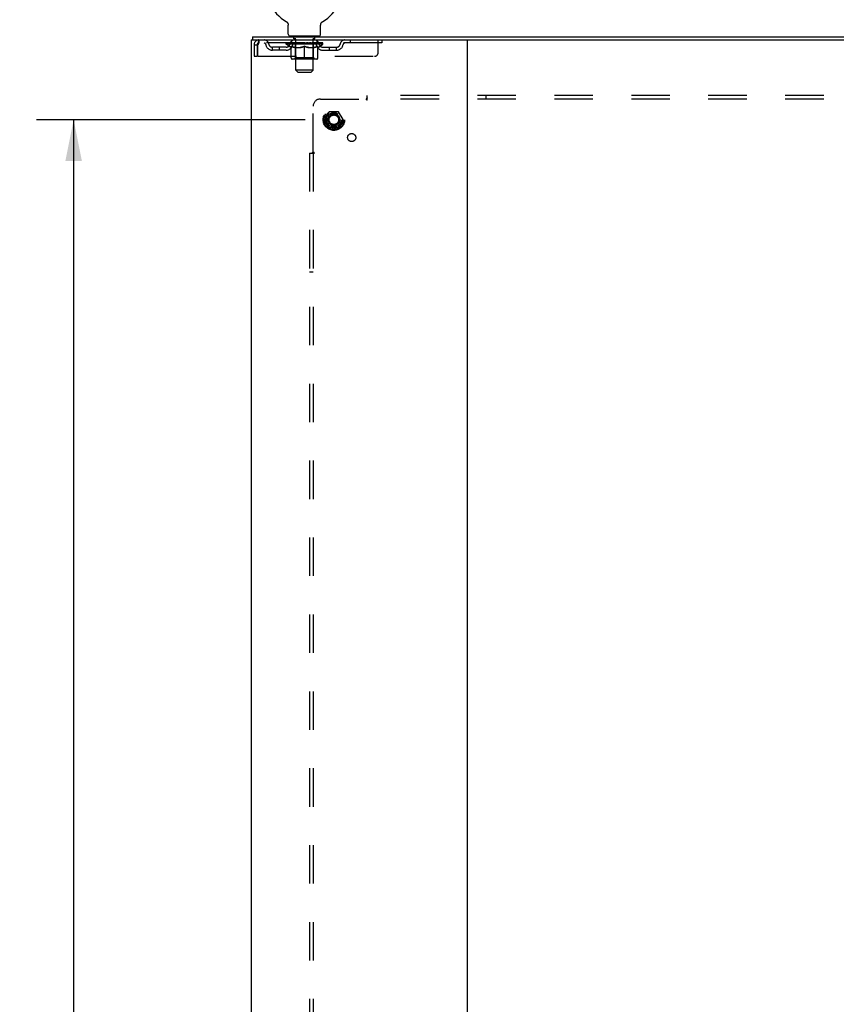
# Model space of a CAD drawing. Header units: inches. Extents: x 0 to 243, y 0 to 157.
# Tile 23 of 25: x 154 to 182, y 87 to 121. Entities that reach past the tile are written whole.
import ezdxf

# ---------------------------------------------------------------- set-up
doc = ezdxf.new("R2010")
doc.units = ezdxf.units.IN
doc.header["$LTSCALE"] = 13.357143
doc.header["$MEASUREMENT"] = 0
doc.linetypes.add('HIDDEN', pattern=[0.2, 0.1, -0.1])
doc.layers.get('0').update_dxf_attribs({"linetype": 'CONTINUOUS'})
for name, color, linetype in [('DEFAULT_2', 8, 'HIDDEN'), ('DIMENSIONS', 7, 'CONTINUOUS'), ('SUBPANEL', 7, 'CONTINUOUS')]:
    doc.layers.add(name, color=color, linetype=linetype)
doc.styles.get("Standard").update_dxf_attribs({"font": 'arial.ttf'})
doc.dimstyles.new('DIMSTYLE_1', dxfattribs={"dimtxt": 1.071429, "dimasz": 1.428571, "dimexe": 0.09, "dimexo": 0.07, "dimgap": 0.0375, "dimtad": 0, "dimtih": 1, "dimtoh": 1, "dimzin": 4, "dimdsep": 46, "dimtxsty": 'Standard', "dimblk": '_FILLED', "dimblk1": '_FILLED', "dimblk2": '_FILLED', "dimcen": 0.09, "dimadec": 3, "dimazin": 1, "dimtfac": 1, "dimtdec": 3, "dimtofl": 0, "dimtmove": 0, "dimatfit": 3, "dimldrblk": '_FILLED', "dimfxl": 0, "dimtolj": 1, "dimtzin": 4, "dimarcsym": 0})

# ---------------------------------------------------------------- blocks, each defined once
blk = doc.blocks.new('_FILLED')
at = {"color": 0, "linetype": 'ByBlock'}
blk.add_solid([(0, 0), (-1, 0.2), (-1, -0.2)], dxfattribs=at)
blk = doc.blocks.new('*D7')
at = {"layer": 'DIMENSIONS', "color": 2, "linetype": 'Continuous'}
for p, q in [((163.812, 118.004), (154.49, 118.004)), ((155.776, 118.004), (155.776, 85.95)), ((155.776, 51.754), (155.776, 83.807)), ((163.812, 51.754), (154.49, 51.754))]:
    blk.add_line(p, q, dxfattribs=at)
at = {"layer": 'DIMENSIONS', "color": 2, "linetype": 'Continuous', "xscale": 1.4285714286, "yscale": 1.4285714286, "zscale": 1.4285714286}
for p, rotation in [((155.776, 118.004), 90), ((155.776, 51.754), 270)]:
    blk.add_blockref('_FILLED', p, dxfattribs=dict(at, rotation=rotation))
at = {"layer": 'DIMENSIONS', "color": 2, "linetype": 'Continuous', "insert": (155.776, 85.414), "char_height": 1.0714, "width": 3.74403, "attachment_point": 2, "line_spacing_factor": 0.9}
blk.add_mtext('66.25', dxfattribs=at)

msp = doc.modelspace()

# ---------------------------------------------------------------- linework, layer by layer
at = {"color": 7, "linetype": 'Continuous'}
for p, q in [((163.156, 121.417), (163.156, 121.417)), ((163.156, 121.417), (163.16, 121.414)), ((163.158, 121.415), (163.157, 121.416)), ((163.16, 121.414), (163.164, 121.411)), ((163.164, 121.411), (163.169, 121.409)), ((163.168, 121.409), (163.173, 121.406)), ((163.172, 121.406), (163.177, 121.402)), ((163.176, 121.402), (163.18, 121.399)), ((163.18, 121.399), (163.184, 121.396)), ((163.184, 121.396), (163.188, 121.392)), ((163.188, 121.392), (163.191, 121.388)), ((163.191, 121.388), (163.195, 121.384)), ((163.194, 121.385), (163.198, 121.381)), ((163.198, 121.381), (163.201, 121.377)), ((163.201, 121.377), (163.204, 121.372)), ((163.204, 121.372), (163.207, 121.368)), ((163.206, 121.368), (163.209, 121.364)), ((163.209, 121.364), (163.212, 121.359)), ((163.212, 121.359), (163.214, 121.355)), ((163.214, 121.355), (163.216, 121.35)), ((163.216, 121.35), (163.218, 121.346)), ((163.218, 121.346), (163.22, 121.341)), ((163.22, 121.341), (163.221, 121.336)), ((163.221, 121.336), (163.223, 121.331)), ((163.223, 121.331), (163.224, 121.326)), ((163.224, 121.326), (163.225, 121.321)), ((163.225, 121.321), (163.226, 121.316)), ((163.228, 121.296), (163.228, 121.292)), ((163.228, 120.978), (163.228, 121.292)), ((164.353, 120.978), (164.353, 121.292)), ((164.354, 121.306), (164.355, 121.311)), ((164.354, 121.301), (164.354, 121.306)), ((164.355, 121.311), (164.356, 121.316)), ((164.356, 121.316), (164.357, 121.321)), ((164.357, 121.321), (164.358, 121.326)), ((164.358, 121.326), (164.359, 121.331)), ((164.359, 121.331), (164.36, 121.336)), ((164.36, 121.336), (164.362, 121.341)), ((164.362, 121.341), (164.364, 121.346)), ((164.364, 121.346), (164.366, 121.35)), ((164.366, 121.35), (164.368, 121.355)), ((164.368, 121.355), (164.37, 121.359)), ((164.37, 121.359), (164.373, 121.364)), ((164.373, 121.364), (164.376, 121.368)), ((164.375, 121.368), (164.378, 121.372)), ((164.378, 121.372), (164.381, 121.377)), ((164.381, 121.377), (164.384, 121.381)), ((164.384, 121.381), (164.388, 121.385)), ((164.387, 121.384), (164.391, 121.388)), ((164.391, 121.388), (164.394, 121.392)), ((164.394, 121.392), (164.398, 121.396)), ((164.398, 121.396), (164.402, 121.399)), ((164.402, 121.399), (164.406, 121.402)), ((164.405, 121.402), (164.409, 121.406)), ((164.409, 121.406), (164.414, 121.409)), ((164.413, 121.409), (164.418, 121.411)), ((164.418, 121.411), (164.422, 121.414)), ((164.418, 121.411), (164.419, 121.412)), ((164.422, 121.414), (164.426, 121.417)), ((164.425, 121.416), (164.424, 121.415)), ((164.426, 121.417), (164.426, 121.417)), ((161.989, 120.879), (161.989, 120.775)), ((161.989, 120.879), (233.885, 120.879)), ((163.291, 120.909), (163.291, 120.879)), ((164.291, 120.909), (163.291, 120.909)), ((164.291, 120.909), (164.291, 120.879))]:
    msp.add_line(p, q, dxfattribs=at)
at = {"color": 3, "linetype": 'Continuous'}
for p, q in [((161.937, 120.775), (161.937, 48.983)), ((161.937, 120.775), (233.937, 120.775)), ((169.437, 120.775), (169.437, 48.983))]:
    msp.add_line(p, q, dxfattribs=at)
at = {"color": 7, "linetype": 'Continuous'}
for points in [[(163.226, 121.316), (163.227, 121.311), (163.228, 121.306)], [(163.227, 121.311), (163.228, 121.306), (163.228, 121.301), (163.228, 121.296)], [(164.353, 121.292), (164.354, 121.296), (164.354, 121.301)], [(164.353, 121.292), (164.354, 121.296), (164.354, 121.301)]]:
    msp.add_lwpolyline(points, dxfattribs=at)
for centre, radius, start, end in [((163.791, 122.537), 1.288, 299.5053, 240.4947), ((163.297, 120.978), 0.069, 180, 265), ((164.284, 120.978), 0.069, 275, 360)]:
    msp.add_arc(centre, radius, start, end, dxfattribs=at)
at = {"layer": 'DEFAULT_2', "color": 8, "linetype": 'HIDDEN'}
for p, q in [((163.163, 121.412), (163.164, 121.411)), ((162.208, 120.775), (162.208, 120.671)), ((163.353, 120.671), (163.353, 120.775)), ((163.388, 120.909), (163.388, 120.879)), ((163.426, 120.819), (163.426, 120.899)), ((163.496, 120.809), (163.436, 120.809)), ((163.491, 119.728), (163.491, 120.799)), ((164.146, 120.809), (164.086, 120.809)), ((164.091, 119.728), (164.091, 120.799)), ((164.156, 120.819), (164.156, 120.899)), ((164.194, 120.909), (164.194, 120.879)), ((164.228, 120.671), (164.228, 120.775)), ((165.378, 120.775), (165.378, 120.671)), ((166.353, 120.337), (166.353, 120.775)), ((166.478, 120.775), (166.478, 120.671)), ((162.041, 120.608), (162.041, 120.212)), ((162.041, 120.608), (162.145, 120.608)), ((162.145, 120.608), (162.145, 120.212)), ((162.175, 120.212), (162.175, 120.608)), ((166.478, 120.671), (162.208, 120.671)), ((162.676, 120.42), (162.676, 120.524)), ((163.159, 120.524), (162.676, 120.524)), ((163.159, 120.42), (162.676, 120.42)), ((162.926, 120.42), (162.926, 120.524)), ((163.158, 120.624), (163.158, 120.671)), ((163.317, 120.512), (163.158, 120.624)), ((164.424, 120.624), (163.158, 120.624)), ((163.167, 120.664), (163.167, 120.671)), ((163.176, 120.661), (163.176, 120.664)), ((163.176, 120.661), (164.406, 120.661)), ((163.185, 120.661), (163.185, 120.664)), ((163.186, 120.661), (163.186, 120.664)), ((163.196, 120.664), (163.196, 120.671)), ((163.212, 120.661), (163.212, 120.664)), ((163.214, 120.661), (163.214, 120.664)), ((163.243, 120.664), (163.243, 120.671)), ((163.257, 120.661), (163.257, 120.664)), ((163.26, 120.661), (163.26, 120.664)), ((163.464, 120.664), (163.263, 120.664)), ((163.306, 120.664), (163.306, 120.671)), ((163.307, 120.661), (163.307, 120.664)), ((163.308, 120.661), (163.308, 120.664)), ((163.311, 120.661), (163.311, 120.664)), ((163.317, 120.512), (163.327, 120.512)), ((163.318, 120.661), (163.318, 120.664)), ((163.318, 120.661), (163.318, 120.664)), ((163.322, 120.661), (163.322, 120.664)), ((163.325, 120.661), (163.325, 120.665)), ((163.327, 120.149), (163.327, 120.556)), ((163.329, 120.661), (163.329, 120.664)), ((163.344, 120.661), (163.344, 120.664)), ((163.362, 120.661), (163.362, 120.666)), ((163.362, 120.661), (163.362, 120.664)), ((163.382, 120.661), (163.382, 120.664)), ((163.382, 120.661), (163.382, 120.664)), ((163.384, 120.664), (163.384, 120.671)), ((163.394, 120.661), (163.394, 120.664)), ((163.398, 120.661), (163.398, 120.664)), ((163.407, 120.661), (163.407, 120.664)), ((163.418, 120.661), (163.418, 120.668)), ((163.434, 120.661), (163.434, 120.664)), ((163.437, 120.661), (163.437, 120.664)), ((163.464, 120.661), (163.464, 120.664)), ((163.531, 120.664), (163.469, 120.664)), ((163.47, 120.512), (163.65, 120.512)), ((163.474, 120.664), (163.474, 120.671)), ((163.478, 120.152), (163.478, 120.621)), ((163.481, 120.661), (163.481, 120.664)), ((163.486, 120.661), (163.486, 120.664)), ((163.492, 120.661), (163.492, 120.669)), ((163.496, 120.661), (163.496, 120.664)), ((163.507, 120.661), (163.507, 120.664)), ((163.531, 120.661), (163.531, 120.664)), ((163.606, 120.664), (163.547, 120.664)), ((163.567, 120.661), (163.567, 120.664)), ((163.574, 120.664), (163.574, 120.671)), ((163.578, 120.661), (163.578, 120.664)), ((163.58, 120.661), (163.58, 120.67)), ((163.583, 120.661), (163.583, 120.664)), ((163.591, 120.661), (163.591, 120.664)), ((163.606, 120.661), (163.606, 120.664)), ((163.686, 120.664), (163.632, 120.664)), ((163.645, 120.661), (163.645, 120.664)), ((163.677, 120.664), (163.754, 120.668)), ((163.681, 120.664), (163.681, 120.671)), ((163.682, 120.67), (163.681, 120.671)), ((163.682, 120.664), (163.682, 120.67)), ((163.682, 120.661), (163.682, 120.664)), ((163.685, 120.661), (163.685, 120.664)), ((163.686, 120.661), (163.686, 120.664)), ((163.687, 120.661), (163.687, 120.664)), ((163.722, 120.664), (163.786, 120.664)), ((163.727, 120.661), (163.727, 120.664)), ((163.733, 120.664), (163.733, 120.667)), ((163.754, 120.664), (163.754, 120.668)), ((163.77, 120.661), (163.77, 120.664)), ((163.788, 120.664), (163.788, 120.664)), ((163.788, 120.661), (163.788, 120.664)), ((163.788, 120.661), (163.788, 120.664)), ((163.791, 120.664), (163.791, 120.671)), ((163.791, 120.671), (163.905, 120.664)), ((163.791, 120.112), (163.791, 120.556)), ((163.794, 120.661), (163.794, 120.664)), ((163.794, 120.661), (163.794, 120.664)), ((163.794, 120.664), (163.794, 120.664)), ((163.812, 120.661), (163.812, 120.664)), ((163.812, 120.664), (163.86, 120.664)), ((163.854, 120.661), (163.854, 120.664)), ((163.895, 120.661), (163.895, 120.664)), ((163.895, 120.661), (163.895, 120.664)), ((163.896, 120.664), (163.95, 120.664)), ((163.897, 120.661), (163.897, 120.664)), ((163.9, 120.67), (163.901, 120.671)), ((163.9, 120.664), (163.9, 120.67)), ((163.9, 120.661), (163.9, 120.664)), ((163.901, 120.664), (163.901, 120.671)), ((163.932, 120.512), (164.112, 120.512)), ((163.937, 120.661), (163.937, 120.664)), ((163.976, 120.661), (163.976, 120.664)), ((163.976, 120.664), (164.035, 120.664)), ((163.991, 120.661), (163.991, 120.664)), ((163.999, 120.661), (163.999, 120.664)), ((164.001, 120.661), (164.001, 120.67)), ((164.004, 120.661), (164.004, 120.664)), ((164.008, 120.664), (164.008, 120.671)), ((164.015, 120.661), (164.015, 120.664)), ((164.051, 120.661), (164.051, 120.664)), ((164.051, 120.664), (164.113, 120.664)), ((164.075, 120.661), (164.075, 120.664)), ((164.086, 120.661), (164.086, 120.664)), ((164.09, 120.661), (164.09, 120.669)), ((164.096, 120.661), (164.096, 120.664)), ((164.101, 120.661), (164.101, 120.664)), ((164.104, 120.152), (164.104, 120.621)), ((164.108, 120.664), (164.108, 120.671)), ((164.118, 120.661), (164.118, 120.664)), ((164.118, 120.664), (164.319, 120.664)), ((164.145, 120.661), (164.145, 120.664)), ((164.148, 120.661), (164.148, 120.664)), ((164.164, 120.661), (164.164, 120.668)), ((164.175, 120.661), (164.175, 120.664)), ((164.184, 120.661), (164.184, 120.664)), ((164.188, 120.661), (164.188, 120.664)), ((164.198, 120.664), (164.198, 120.671)), ((164.199, 120.661), (164.199, 120.664)), ((164.2, 120.661), (164.2, 120.664)), ((164.22, 120.661), (164.22, 120.666)), ((164.22, 120.661), (164.22, 120.664)), ((164.238, 120.661), (164.238, 120.664)), ((164.253, 120.661), (164.253, 120.664)), ((164.254, 120.149), (164.254, 120.556)), ((164.254, 120.512), (164.265, 120.512)), ((164.257, 120.661), (164.257, 120.665)), ((164.26, 120.661), (164.26, 120.664)), ((164.264, 120.661), (164.264, 120.664)), ((164.264, 120.661), (164.264, 120.664)), ((164.265, 120.512), (164.424, 120.624)), ((164.271, 120.661), (164.271, 120.664)), ((164.274, 120.661), (164.274, 120.664)), ((164.275, 120.661), (164.275, 120.664)), ((164.276, 120.664), (164.276, 120.671)), ((164.322, 120.661), (164.322, 120.664)), ((164.325, 120.661), (164.325, 120.664)), ((164.339, 120.664), (164.339, 120.671)), ((164.368, 120.661), (164.368, 120.664)), ((164.37, 120.661), (164.37, 120.664)), ((164.386, 120.664), (164.386, 120.671)), ((164.396, 120.661), (164.396, 120.664)), ((164.397, 120.661), (164.397, 120.664)), ((164.406, 120.661), (164.406, 120.664)), ((164.415, 120.664), (164.415, 120.671)), ((164.423, 120.524), (164.906, 120.524)), ((164.423, 120.42), (164.906, 120.42)), ((164.424, 120.624), (164.424, 120.671)), ((164.656, 120.42), (164.656, 120.524)), ((164.906, 120.42), (164.906, 120.524)), ((162.041, 120.212), (162.145, 120.212)), ((162.175, 120.212), (166.228, 120.212)), ((164.217, 120.112), (163.365, 120.112)), ((163.478, 120.152), (163.438, 120.112)), ((164.104, 120.152), (163.478, 120.152)), ((164.104, 120.152), (164.144, 120.112)), ((163.56, 119.659), (163.491, 119.728)), ((164.091, 119.728), (163.491, 119.728)), ((164.022, 119.659), (164.091, 119.728)), ((163.56, 119.659), (164.022, 119.659)), ((164.649, 118.276), (164.494, 118.009)), ((164.966, 118.281), (164.658, 118.281)), ((165.13, 118.009), (164.975, 118.276)), ((164.494, 117.999), (164.649, 117.731)), ((164.966, 117.726), (164.658, 117.726)), ((164.975, 117.731), (165.13, 117.999))]:
    msp.add_line(p, q, dxfattribs=at)
for points in [[(162.208, 120.775), (162.206, 120.774), (162.203, 120.77), (162.201, 120.765), (162.199, 120.758), (162.196, 120.749), (162.194, 120.738), (162.191, 120.726), (162.189, 120.712), (162.187, 120.696), (162.184, 120.68), (162.182, 120.663), (162.18, 120.645), (162.177, 120.626), (162.175, 120.608)], [(162.208, 120.671), (162.206, 120.67), (162.203, 120.669), (162.201, 120.667), (162.199, 120.664), (162.196, 120.661), (162.194, 120.657), (162.191, 120.652), (162.189, 120.647), (162.187, 120.641), (162.184, 120.635), (162.182, 120.628), (162.18, 120.622), (162.177, 120.615), (162.175, 120.608)], [(163.477, 120.512), (163.453, 120.517), (163.428, 120.522), (163.403, 120.529), (163.378, 120.537), (163.353, 120.546), (163.327, 120.556)], [(163.327, 120.555), (163.352, 120.545), (163.376, 120.537), (163.4, 120.529), (163.423, 120.523), (163.447, 120.517), (163.47, 120.512)], [(163.791, 120.556), (163.765, 120.546), (163.739, 120.537), (163.714, 120.529), (163.689, 120.522), (163.665, 120.517), (163.64, 120.512)], [(163.65, 120.512), (163.673, 120.517), (163.696, 120.523), (163.72, 120.529), (163.743, 120.537), (163.767, 120.545), (163.791, 120.554)], [(163.942, 120.512), (163.917, 120.517), (163.892, 120.523), (163.867, 120.529), (163.842, 120.537), (163.817, 120.546), (163.791, 120.556)], [(163.791, 120.554), (163.815, 120.545), (163.839, 120.536), (163.863, 120.529), (163.886, 120.522), (163.909, 120.517), (163.932, 120.512)], [(164.254, 120.556), (164.229, 120.546), (164.203, 120.537), (164.178, 120.529), (164.154, 120.522), (164.129, 120.517), (164.105, 120.512)], [(164.112, 120.512), (164.136, 120.517), (164.159, 120.523), (164.183, 120.529), (164.206, 120.537), (164.23, 120.545), (164.254, 120.555)]]:
    msp.add_lwpolyline(points, dxfattribs=at)
for radius in [0.372, 0.356, 0.312, 0.204, 0.188, 0.183, 0.165]:
    msp.add_circle((164.812, 118.004), radius, dxfattribs=at)
for centre, radius, start, end in [((162.208, 120.608), 0.167, 90, 180), ((162.387, 120.608), 0.167, 8.0716, 90), ((163.448, 120.608), 0.167, 90, 171.9284), ((163.297, 120.978), 0.069, 265, 270), ((163.416, 120.899), 0.01, 0, 90), ((163.436, 120.819), 0.01, 180, 270), ((163.481, 120.799), 0.01, 0, 90), ((164.101, 120.799), 0.01, 90, 180), ((164.133, 120.608), 0.167, 8.0716, 90), ((164.146, 120.819), 0.01, 270, 360), ((164.166, 120.899), 0.01, 90, 180), ((164.284, 120.978), 0.069, 270, 275), ((165.195, 120.608), 0.167, 90, 171.9284), ((162.208, 120.608), 0.063, 90, 180), ((162.388, 120.608), 0.0625, 7.9863, 90), ((162.676, 120.649), 0.229, 187.9863, 270), ((162.676, 120.649), 0.125, 188.0716, 270), ((163.159, 120.649), 0.125, 270, 351.9284), ((163.159, 120.649), 0.229, 270, 352.0137), ((163.448, 120.608), 0.0625, 90, 172.0137), ((163.438, 120.621), 0.0398, 0, 90), ((164.144, 120.621), 0.0398, 90, 180), ((164.134, 120.608), 0.0625, 7.9863, 90), ((164.423, 120.649), 0.229, 187.9863, 270), ((164.423, 120.649), 0.125, 188.0716, 270), ((164.906, 120.649), 0.125, 270, 351.9284), ((164.906, 120.649), 0.229, 270, 352.0137), ((165.194, 120.608), 0.0625, 90, 172.0137), ((163.365, 120.149), 0.0371, 180, 270), ((164.217, 120.149), 0.0371, 270, 360), ((166.228, 120.337), 0.125, 270, 360), ((164.503, 118.004), 0.01, 150.0127, 209.9883), ((164.658, 118.271), 0.01, 90.0124, 149.9892), ((164.966, 118.271), 0.01, 30.012, 89.9887), ((165.121, 118.004), 0.01, 330.0127, 29.9883), ((164.658, 117.736), 0.01, 210.012, 269.9887), ((164.966, 117.736), 0.01, 270.0124, 329.9892)]:
    msp.add_arc(centre, radius, start, end, dxfattribs=at)
for centre, major_axis, ratio, start_param, end_param in [((163.791, 120.671), (0.633, 0.007), 0.05963, 2.96643, 3.140963), ((163.138, 120.659), (0.198, 0), 0.060556, 0.430652, 1.470503), ((163.791, 120.671), (0.633, 0), 0.060556, -3.141593, -2.96706), ((163.138, 120.652), (0.198, 0.002), 0.05963, 1.376596, 1.469874), ((163.791, 120.671), (0.633, 0.013), 0.05688, 2.791345, 2.965878), ((163.114, 120.659), (0.198, 0.002), 0.05963, 0.25549, 1.295341), ((163.182, 120.659), (0.198, -0.002), 0.05963, 0.605815, 1.645666), ((163.791, 120.671), (0.633, -0.007), 0.05963, -2.96643, -2.791898), ((163.182, 120.652), (0.198, 0), 0.060556, 1.551758, 1.645036), ((163.114, 120.652), (0.198, 0.004), 0.05688, 1.20151, 1.294789), ((163.183, 120.654), (0.164, 0.002), 0.05963, 1.065228, 1.614276), ((163.164, 120.654), (0.164, 0.003), 0.05688, 0.890143, 1.43919), ((163.221, 120.654), (0.164, 0), 0.060556, 1.240391, 1.789438), ((163.791, 120.671), (0.633, 0.019), 0.052395, 2.616403, 2.790936), ((163.11, 120.659), (0.198, 0.004), 0.05688, 0.080405, 1.120256), ((163.245, 120.659), (0.198, -0.004), 0.05688, 0.7809, 1.820751), ((163.791, 120.671), (0.633, -0.013), 0.05688, -2.791345, -2.616812), ((163.245, 120.652), (0.198, -0.002), 0.05963, 1.72692, 1.820198), ((163.11, 120.652), (0.198, 0.006), 0.052395, 1.026568, 1.119847), ((163.163, 120.654), (0.164, 0.005), 0.052395, 0.715201, 1.264248), ((163.277, 120.654), (0.164, -0.002), 0.05963, 1.415553, 1.9646), ((163.791, 120.671), (0.633, 0.025), 0.046319, 2.441654, 2.616187), ((163.324, 120.659), (0.198, -0.006), 0.052395, 0.955842, 1.995693), ((163.127, 120.659), (0.198, 0.006), 0.052395, -0.094537, 0.945314), ((163.791, 120.671), (0.633, -0.019), 0.052395, -2.616403, -2.44187), ((163.324, 120.652), (0.198, -0.004), 0.05688, 1.902006, 1.995284), ((163.127, 120.652), (0.198, 0.008), 0.046319, 0.851819, 0.945098), ((163.181, 120.654), (0.164, 0.006), 0.046319, 0.540452, 1.089499), ((163.348, 120.654), (0.164, -0.003), 0.05688, 1.590638, 2.139686), ((163.791, 120.671), (0.633, 0.029), 0.038841, 2.267123, 2.441656), ((163.417, 120.659), (0.198, -0.008), 0.046319, 1.130591, 2.170442), ((163.164, 120.659), (0.198, 0.008), 0.046319, -0.269286, 0.770565), ((163.791, 120.671), (0.633, -0.025), 0.046319, -2.441654, -2.267121), ((163.417, 120.652), (0.198, -0.006), 0.052395, 2.076947, 2.170226), ((163.164, 120.652), (0.198, 0.009), 0.038841, 0.677289, 0.770567), ((163.218, 120.654), (0.164, 0.008), 0.038841, 0.365921, 0.914969), ((163.433, 120.654), (0.164, -0.005), 0.052395, 1.76558, 2.314627), ((163.791, 120.671), (0.633, 0.033), 0.030195, 2.09281, 2.267343), ((163.522, 120.659), (0.198, -0.009), 0.038841, 1.305122, 2.344973), ((163.791, 120.671), (0.633, -0.029), 0.038841, -2.267123, -2.092591), ((163.22, 120.659), (0.198, 0.009), 0.038841, -0.443817, 0.596034), ((163.522, 120.652), (0.198, -0.008), 0.046319, 2.251696, 2.344975), ((163.22, 120.652), (0.198, 0.01), 0.030195, 0.502975, 0.596254), ((163.273, 120.654), (0.164, 0.009), 0.030195, 0.191608, 0.740655), ((163.528, 120.654), (0.164, -0.006), 0.046319, 1.940329, 2.489376), ((163.294, 120.659), (0.198, 0.01), 0.030195, -0.61813, 0.421721), ((163.791, 120.671), (0.633, 0.036), 0.020645, 1.918687, 2.09322), ((163.635, 120.659), (0.198, -0.01), 0.030195, 1.479435, 2.519286), ((163.791, 120.671), (0.633, -0.033), 0.030195, -2.09281, -1.918277), ((163.635, 120.652), (0.198, -0.009), 0.038841, 2.426227, 2.519505), ((163.294, 120.652), (0.198, 0.011), 0.020645, 0.328852, 0.422131), ((163.343, 120.654), (0.164, 0.009), 0.020645, 0.017485, 0.566532), ((163.632, 120.654), (0.164, -0.008), 0.038841, 2.11486, 2.663907), ((163.382, 120.659), (0.198, 0.011), 0.020645, -0.792253, 0.247598), ((163.791, 120.671), (0.633, 0.038), 0.010478, 1.744704, 1.919237), ((163.753, 120.659), (0.198, -0.011), 0.020645, 1.653558, 2.693409), ((163.791, 120.671), (0.633, -0.036), 0.020645, -1.918687, -1.744154), ((163.753, 120.652), (0.198, -0.01), 0.030195, 2.60054, 2.693819), ((163.382, 120.652), (0.198, 0.012), 0.010478, 0.154869, 0.248148), ((163.426, 120.654), (0.164, 0.01), 0.010478, 6.126688, 6.675735), ((163.74, 120.654), (0.164, -0.009), 0.030195, 2.289173, 2.83822), ((163.483, 120.659), (0.198, 0.012), 0.010478, -0.966236, -0.000846), ((163.872, 120.659), (0.198, -0.012), 0.010478, 1.827541, 2.867392), ((163.791, 120.671), (0.633, -0.038), 0.010478, -1.744704, -1.570171), ((163.872, 120.652), (0.198, -0.011), 0.020645, 2.774664, 2.867942), ((163.85, 120.654), (0.164, -0.009), 0.020645, 2.463296, 3.012344), ((163.71, 120.659), (0.198, 0.012), 0.010478, 0.274201, 1.314052), ((163.624, 120.654), (0.164, 0.01), 0.010478, -0.000298, 0.504314), ((163.594, 120.652), (0.198, 0.012), 0.010478, 0.192946, 0.399283), ((163.791, 120.671), (0.633, 0.038), 0.010478, -1.578586, -1.396888), ((163.988, 120.652), (0.198, -0.012), 0.010478, 2.948646, 3.041925), ((163.958, 120.654), (0.164, -0.01), 0.010478, 2.637279, 3.142076), ((163.829, 120.659), (0.198, 0.011), 0.020645, 0.448184, 1.488034), ((163.732, 120.654), (0.164, 0.009), 0.020645, 0.129249, 0.678296), ((163.71, 120.652), (0.198, 0.011), 0.020645, 0.273651, 0.366929), ((164.099, 120.659), (0.198, -0.012), 0.010478, -3.140747, -2.175357), ((163.791, 120.671), (0.633, 0.036), 0.020645, -1.397439, -1.222906), ((163.791, 120.671), (0.633, -0.038), 0.010478, 1.222355, 1.396888), ((163.947, 120.659), (0.198, 0.01), 0.030195, 0.622307, 1.662158), ((163.842, 120.654), (0.164, 0.009), 0.030195, 0.303372, 0.852419), ((164.156, 120.654), (0.164, -0.01), 0.010478, 2.749043, 3.29809), ((164.2, 120.659), (0.198, -0.011), 0.020645, 2.893995, 3.933846), ((163.829, 120.652), (0.198, 0.01), 0.030195, 0.447774, 0.541052), ((164.2, 120.652), (0.198, -0.012), 0.010478, 2.893445, 2.986723), ((164.06, 120.659), (0.198, 0.009), 0.038841, 0.79662, 1.836471), ((163.791, 120.671), (0.633, 0.033), 0.030195, -1.223315, -1.048783), ((163.791, 120.671), (0.633, -0.036), 0.020645, 1.048373, 1.222906), ((163.95, 120.654), (0.164, 0.008), 0.038841, 0.477686, 1.026733), ((164.239, 120.654), (0.164, -0.009), 0.020645, 2.57506, 3.124108), ((164.288, 120.659), (0.198, -0.01), 0.030195, 2.719872, 3.759723), ((164.165, 120.659), (0.198, 0.008), 0.046319, 0.971151, 2.011002), ((163.947, 120.652), (0.198, 0.009), 0.038841, 0.622087, 0.715366), ((164.288, 120.652), (0.198, -0.011), 0.020645, 2.719462, 2.812741), ((163.791, 120.671), (0.633, 0.029), 0.038841, -1.049002, -0.874469), ((163.791, 120.671), (0.633, -0.033), 0.030195, 0.87425, 1.048783), ((164.054, 120.654), (0.164, 0.006), 0.046319, 0.652216, 1.201263), ((164.258, 120.659), (0.198, 0.006), 0.052395, 1.1459, 2.185751), ((164.309, 120.654), (0.164, -0.009), 0.030195, 2.400937, 2.949985), ((164.362, 120.659), (0.198, -0.009), 0.038841, 2.545558, 3.585409), ((164.149, 120.654), (0.164, 0.005), 0.052395, 0.826965, 1.376012), ((164.06, 120.652), (0.198, 0.008), 0.046319, 0.796618, 0.889896), ((164.362, 120.652), (0.198, -0.01), 0.030195, 2.545339, 2.638617), ((164.337, 120.659), (0.198, 0.004), 0.05688, 1.320842, 2.360692), ((163.791, 120.671), (0.633, 0.025), 0.046319, -0.874471, -0.699939), ((163.791, 120.671), (0.633, -0.029), 0.038841, 0.699936, 0.874469), ((164.418, 120.659), (0.198, -0.008), 0.046319, 2.371028, 3.410879), ((164.364, 120.654), (0.164, -0.008), 0.038841, 2.226624, 2.775671), ((164.4, 120.659), (0.198, 0.002), 0.05963, 1.495927, 2.535778), ((164.234, 120.654), (0.164, 0.003), 0.05688, 1.001907, 1.550954), ((164.455, 120.659), (0.198, -0.006), 0.052395, 2.196279, 3.23613), ((164.165, 120.652), (0.198, 0.006), 0.052395, 0.971367, 1.064645), ((164.401, 120.654), (0.164, -0.006), 0.046319, 2.052093, 2.601141), ((164.444, 120.659), (0.198, 0), 0.060556, 1.671089, 2.71094), ((164.418, 120.652), (0.198, -0.009), 0.038841, 2.371026, 2.464304), ((164.472, 120.659), (0.198, -0.004), 0.05688, 2.021337, 3.061188), ((163.791, 120.671), (0.633, 0.019), 0.052395, -0.699723, -0.52519), ((163.791, 120.671), (0.633, -0.025), 0.046319, 0.525406, 0.699939), ((164.468, 120.659), (0.198, -0.002), 0.05963, 1.846251, 2.886102), ((164.305, 120.654), (0.164, 0.002), 0.05963, 1.176993, 1.72604), ((164.419, 120.654), (0.164, -0.005), 0.052395, 1.877344, 2.426392), ((164.361, 120.654), (0.164, 0), 0.060556, 1.352155, 1.901202), ((164.418, 120.654), (0.164, -0.003), 0.05688, 1.702402, 2.25145), ((164.399, 120.654), (0.164, -0.002), 0.05963, 1.527317, 2.076364), ((164.258, 120.652), (0.198, 0.004), 0.05688, 1.146309, 1.239587), ((164.455, 120.652), (0.198, -0.008), 0.046319, 2.196495, 2.289773), ((163.791, 120.671), (0.633, 0.013), 0.05688, -0.524781, -0.350248), ((163.791, 120.671), (0.633, -0.019), 0.052395, 0.350657, 0.52519), ((164.337, 120.652), (0.198, 0.002), 0.05963, 1.321394, 1.414673), ((164.472, 120.652), (0.198, -0.006), 0.052395, 2.021746, 2.115024), ((163.791, 120.671), (0.633, 0.007), 0.05963, -0.349695, -0.175162), ((163.791, 120.671), (0.633, -0.013), 0.05688, 0.175715, 0.350248), ((164.4, 120.652), (0.198, 0), 0.060556, 1.496556, 1.589835), ((164.468, 120.652), (0.198, -0.004), 0.05688, 1.846804, 1.940083), ((164.444, 120.652), (0.198, -0.002), 0.05963, 1.671719, 1.764997), ((163.791, 120.671), (0.633, 0), 0.060556, -0.174533, 0), ((163.791, 120.671), (0.633, -0.007), 0.05963, 0.000629, 0.175162)]:
    msp.add_ellipse(centre, major_axis=major_axis, ratio=ratio, start_param=start_param, end_param=end_param, dxfattribs=at)
at = {"layer": 'SUBPANEL', "color": 8, "linetype": 'HIDDEN'}
for p, q in [((164.343, 118.722), (165.933, 118.722)), ((165.951, 118.741), (165.944, 118.734)), ((165.968, 118.681), (165.968, 118.847)), ((229.906, 118.847), (165.968, 118.847)), ((229.906, 118.722), (165.968, 118.722)), ((170.093, 118.847), (170.093, 118.722)), ((164.093, 116.883), (164.093, 118.472)), ((163.968, 116.847), (163.968, 52.91)), ((163.968, 116.847), (164.134, 116.847)), ((164.093, 116.847), (164.093, 52.91)), ((163.968, 112.722), (164.093, 112.722))]:
    msp.add_line(p, q, dxfattribs=at)
for points in [[(165.944, 118.734), (165.942, 118.732), (165.94, 118.73), (165.938, 118.728), (165.936, 118.726), (165.934, 118.724), (165.933, 118.722)], [(165.946, 118.703), (165.943, 118.708), (165.942, 118.71), (165.94, 118.712), (165.939, 118.715), (165.937, 118.717), (165.936, 118.719), (165.934, 118.721), (165.933, 118.722)], [(165.968, 118.681), (165.966, 118.682), (165.965, 118.683), (165.963, 118.684), (165.961, 118.685), (165.96, 118.686), (165.958, 118.687), (165.957, 118.688), (165.955, 118.69), (165.954, 118.691), (165.952, 118.693), (165.951, 118.695), (165.95, 118.697), (165.948, 118.699), (165.947, 118.701), (165.946, 118.703)], [(165.968, 118.761), (165.966, 118.758), (165.965, 118.756), (165.963, 118.754), (165.961, 118.752), (165.96, 118.75), (165.958, 118.748), (165.956, 118.746), (165.955, 118.744), (165.953, 118.743), (165.951, 118.741)], [(164.055, 116.847), (164.057, 116.849), (164.059, 116.851), (164.062, 116.853), (164.064, 116.854), (164.066, 116.856), (164.068, 116.858), (164.069, 116.859), (164.071, 116.861), (164.073, 116.863), (164.075, 116.864), (164.08, 116.87)], [(164.08, 116.87), (164.082, 116.872), (164.084, 116.874), (164.086, 116.876), (164.088, 116.878), (164.09, 116.879), (164.092, 116.881), (164.093, 116.883)], [(164.108, 116.872), (164.106, 116.874), (164.103, 116.875), (164.101, 116.877), (164.099, 116.878), (164.097, 116.88), (164.095, 116.881), (164.093, 116.883)], [(164.134, 116.847), (164.133, 116.849), (164.133, 116.851), (164.132, 116.853), (164.131, 116.854), (164.13, 116.856), (164.129, 116.857), (164.127, 116.859), (164.126, 116.86), (164.124, 116.862), (164.122, 116.863), (164.121, 116.864), (164.119, 116.866), (164.117, 116.867), (164.115, 116.868), (164.113, 116.87), (164.108, 116.872)]]:
    msp.add_lwpolyline(points, dxfattribs=at)
for centre, radius in [((164.812, 118.004), 0.25), ((165.431, 117.385), 0.141)]:
    msp.add_circle(centre, radius, dxfattribs=at)
msp.add_arc((164.343, 118.472), 0.25, 90, 180, dxfattribs=at)

# ---------------------------------------------------------------- dimensions: what is measured, and where the dimension line sits
at = {"layer": 'DIMENSIONS', "color": 2, "linetype": 'Continuous'}
dim = msp.add_linear_dim(base=(155.776, 118.004), p1=(163.882, 51.754), p2=(163.882, 118.004), angle=90, dimstyle='DIMSTYLE_1', dxfattribs=at)
dim.commit()
dim.dimension.update_dxf_attribs({"geometry": '*D7', "text_midpoint": (155.772, 84.873), "dimtype": 160})

doc.saveas('drawing.dxf')
